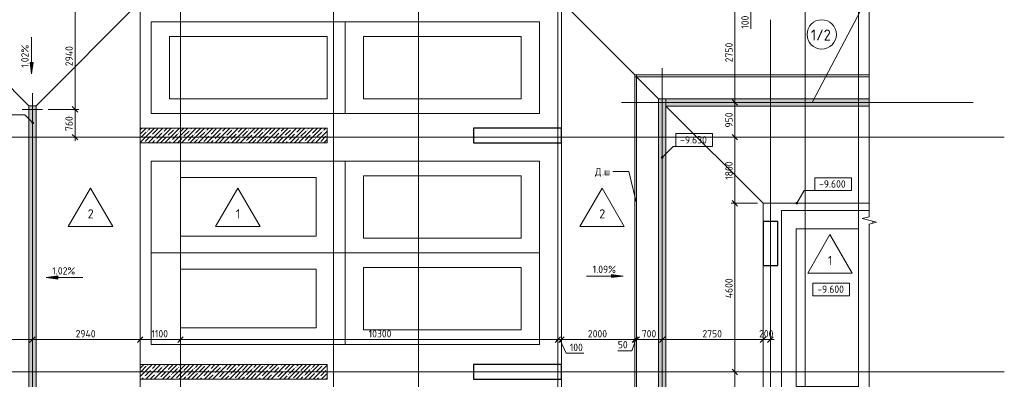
# Model space of a CAD drawing. Header units: millimetres. Extents: x -4136 to 63268, y -10605 to 130973.
# Tile 33 of 47: x 12113 to 38984, y 70300 to 80105. Entities that reach past the tile are written whole.
import ezdxf

# ---------------------------------------------------------------- set-up
doc = ezdxf.new("R2010")
doc.units = ezdxf.units.MM
doc.linetypes.add('4_ Штрихпунктир_ 10 х 2 мм', pattern=[14, 10, -2, 0, -2])
doc.linetypes.add('4_ Штрихпунктир_ 15 х 2 мм', pattern=[19, 15, -2, 0, -2])
for name, color, linetype, lineweight in [('A-ANNO-DIMS', 7, 'Continuous', 5), ('A-ANNO-DIMS-100', 7, 'Continuous', 5), ('A-DETL', 7, 'Continuous', 25), ('A-DETL-GENF', 7, 'Continuous', 13), ('A-DETL-MBND', 7, 'Continuous', 25), ('A-FLOR', 7, 'Continuous', 13), ('A-FLOR-IDEN', 7, 'Continuous', 5), ('A-GENM', 7, 'Continuous', 13), ('A-WALL', 7, 'Continuous', 13), ('A-WALL-PATT', 7, 'Continuous', 13), ('C-PRKG', 7, 'Continuous', 13), ('G-ANNO-DIMS', 7, 'Continuous', 5), ('G-ANNO-TEXT', 7, 'Continuous', 5), ('M-EQPM', 7, 'Continuous', 13), ('S-COLS', 7, 'Continuous', 25), ('S-GRID', 7, 'Continuous', 5), ('S-GRID-IDEN', 7, 'Continuous', 5)]:
    doc.layers.add(name, color=color, linetype=linetype, lineweight=lineweight)
doc.styles.add('GOST Common_1', font='GOST_Common.ttf', dxfattribs={"height": 300})
doc.styles.add('GOST Common_2', font='GOST_Common.ttf', dxfattribs={"height": 250})
doc.styles.add('GOST Common_3', font='GOST_Common.ttf', dxfattribs={"height": 200})
doc.dimstyles.new('2_мм', dxfattribs={"dimscale": 304.8, "dimtxt": 201.142999, "dimasz": 0.492126, "dimexe": 0.328084, "dimexo": 0.492126, "dimgap": 0, "dimtad": 1, "dimdec": 0, "dimdsep": 46, "dimtxsty": 'GOST Common_3', "dimblk1": 'OBLIQUE', "dimblk2": 'OBLIQUE', "dimsah": 1, "dimcen": 0.09, "dimdle": 0.328084, "dimadec": 5, "dimazin": 2, "dimtfac": 1, "dimtdec": 4, "dimtix": 1, "dimtmove": 0, "dimatfit": 3, "dimfxl": 1, "dimtvp": 1, "dimtolj": 1, "dimtzin": 0, "dimarcsym": 2})
doc.dimstyles.new('2_мм_1', dxfattribs={"dimscale": 304.8, "dimtxt": 201.142999, "dimasz": 0.492126, "dimexe": 0.328084, "dimexo": 0.492126, "dimgap": 0, "dimtad": 1, "dimdec": 0, "dimdsep": 46, "dimtxsty": 'GOST Common_3', "dimblk1": 'OBLIQUE', "dimblk2": 'OBLIQUE', "dimsah": 1, "dimcen": 0.09, "dimdle": 0.328084, "dimadec": 5, "dimazin": 2, "dimtfac": 1, "dimtdec": 4, "dimtix": 1, "dimtmove": 1, "dimatfit": 3, "dimfxl": 1, "dimtvp": 1, "dimtolj": 1, "dimtzin": 0, "dimarcsym": 2})
pattern_1 = [(45, (0, 0), (-114.04925, 114.04925), []), (45, (114.05, 0), (-114.04925, 114.04925), [201.612, -40.322, 3.353, -36.97])]

# ---------------------------------------------------------------- blocks, each defined once
blk = doc.blocks.new('АР_Машиноместо - 5300x2500_С-2205627--02_Подвал_МП_часть А')
at = {"layer": 'C-PRKG'}
for p, q in [((2500, 0), (0, 0)), ((0, 0), (0, -5300)), ((2500, 0), (2500, -5300)), ((400, -500), (400, -4800)), ((400, -500), (2100, -500)), ((2100, -500), (2100, -4800)), ((400, -4800), (2100, -4800)), ((2500, -5300), (0, -5300))]:
    blk.add_line(p, q, dxfattribs=at)
blk = doc.blocks.new('АР_Машиноместо - 5300x2500_С-3113488--02_Подвал_МП_часть А')
at = {"layer": 'C-PRKG'}
for p, q in [((2500, 5300), (0, 5300)), ((0, 0), (0, 5300)), ((2500, 0), (2500, 5300)), ((400, 4800), (2100, 4800)), ((400, 500), (400, 4800)), ((2100, 500), (2100, 4800)), ((400, 500), (2100, 500)), ((2500, 0), (0, 0))]:
    blk.add_line(p, q, dxfattribs=at)
blk = doc.blocks.new('АР_Машиноместо - 4900x2400_М__5300х2500_-V11--02_Подвал_МП_часть А')
at = {"layer": 'C-PRKG'}
for p, q in [((2500, 0), (0, 0)), ((0, 0), (0, -5300)), ((2500, 0), (2500, -5300)), ((450, -800), (450, -4500)), ((450, -800), (2050, -800)), ((2050, -800), (2050, -4500)), ((450, -4500), (2050, -4500)), ((2500, -5300), (0, -5300))]:
    blk.add_line(p, q, dxfattribs=at)
blk = doc.blocks.new('АР_Машиноместо - 4900x2400_М__5300х2500_-3113489--02_Подвал_МП_часть А')
at = {"layer": 'C-PRKG'}
for p, q in [((2500, 5300), (0, 5300)), ((0, 0), (0, 5300)), ((2500, 0), (2500, 5300)), ((450, 4500), (2050, 4500)), ((450, 800), (450, 4500)), ((2050, 800), (2050, 4500)), ((450, 800), (2050, 800)), ((2500, 0), (0, 0))]:
    blk.add_line(p, q, dxfattribs=at)
blk = doc.blocks.new('АР_Машиноместо - 5300x2500_С-V18--02_Подвал_МП_часть А')
at = {"layer": 'C-PRKG'}
blk.add_line((0, -293), (0, -343), dxfattribs=at)
blk = doc.blocks.new('АР_Машиноместо - 5300x2500_С-V19--02_Подвал_МП_часть А')
at = {"layer": 'C-PRKG'}
for p, q in [((2400, 0), (0, 0)), ((0, 0), (0, -5300)), ((400, -500), (400, -4800)), ((400, -500), (2100, -500)), ((2100, -500), (2100, -4800)), ((2500, -293), (2500, -343)), ((400, -4800), (2100, -4800)), ((2400, -5300), (0, -5300))]:
    blk.add_line(p, q, dxfattribs=at)
blk = doc.blocks.new('АР_Лоток - 200х100h_ЛВ1-7189172--02_Подвал_МП_часть А')
at = {"layer": 'M-EQPM', "true_color": 0xdddddd}
blk.add_hatch(color=254, dxfattribs=at).paths.add_polyline_path([(0, 100), (0, -100), (16350, -100), (16350, 100), (2690, 100)])
at = {"layer": 'M-EQPM'}
blk.add_line((0, 100), (0, -100), dxfattribs=at)
blk = doc.blocks.new('АР_Лоток - 200х100h_ЛВ1-7189174--02_Подвал_МП_часть А')
at = {"layer": 'M-EQPM', "true_color": 0xdddddd}
blk.add_hatch(color=254, dxfattribs=at).paths.add_polyline_path([(0, 100), (0, -100), (16750, -100), (16750, 100), (2500, 100)])
at = {"layer": 'M-EQPM'}
for p, q in [((0, 100), (0, -100)), ((16550, -100), (16750, -100))]:
    blk.add_line(p, q, dxfattribs=at)
blk = doc.blocks.new('АР_Лоток - 200х100h_ЛВ1-7189175--02_Подвал_МП_часть А')
at = {"layer": 'M-EQPM', "true_color": 0xdddddd}
blk.add_hatch(color=254, dxfattribs=at).paths.add_polyline_path([(4038, -100), (5550, -100), (5550, 100), (0, 100), (0, -100), (2650, -100)])
at = {"layer": 'M-EQPM'}
blk.add_line((0, 100), (0, -100), dxfattribs=at)
blk = doc.blocks.new('АР-Заполнение деф_ шва - Д_ш_-4425545--02_Подвал_МП_часть А')
at = {"layer": 'A-DETL-MBND', "lineweight": 13}
for p, q in [((0, 25), (27967, 25)), ((28200, 25), (28250, 25)), ((0, -25), (27967, -25))]:
    blk.add_line(p, q, dxfattribs=at)
blk = doc.blocks.new('АР-Заполнение деф_ шва - Д_ш_-5035475--02_Подвал_МП_часть А')
at = {"layer": 'A-DETL-MBND', "lineweight": 13}
for p, q in [((0, 25), (6400, 25)), ((0, -25), (6400, -25))]:
    blk.add_line(p, q, dxfattribs=at)
blk = doc.blocks.new('Линия разрыва - М 1_100-2866479--02_Подвал_МП_часть А')
at = {"layer": 'A-DETL-GENF', "lineweight": 5}
for p, q in [((-50, 0), (23522, 0)), ((23522, 0), (23572, -200)), ((23572, -200), (23672, 200)), ((23672, 200), (23722, 0)), ((23722, 0), (47293, 0))]:
    blk.add_line(p, q, dxfattribs=at)
blk = doc.blocks.new('Ось сетки - 8_0 мм-31302--02_Подвал_МП_часть А')
at = {"layer": 'S-GRID-IDEN'}
blk.add_circle((0, 0), 4, dxfattribs=at)
blk = doc.blocks.new('Высотные отметки - Frame_2-749557--02_Подвал_МП_часть А')
at = {"layer": 'G-ANNO-DIMS'}
for p, q in [((-5, 3.5), (-5, 0)), ((5, 3.5), (-5, 3.5)), ((5, 0), (5, 3.5)), ((-5, 0), (5, 0))]:
    blk.add_line(p, q, dxfattribs=at)
blk = doc.blocks.new('DIMBLOCK45--02_Подвал_МП_часть А')
at = {"layer": 'A-ANNO-DIMS-100'}
for p, q in [((9520, 71337), (9520, 71481)), ((12460, 71337), (12460, 71481)), ((9520, 71381), (12460, 71381)), ((9520, 71381), (9520, 71337)), ((12460, 71381), (12460, 71337))]:
    blk.add_line(p, q, dxfattribs=at)
at = {"layer": 'A-ANNO-DIMS-100', "lineweight": 25}
for p, q in [((9520, 71381), (9445, 71306)), ((9520, 71381), (9595, 71456)), ((12460, 71381), (12385, 71306)), ((12460, 71381), (12535, 71456))]:
    blk.add_line(p, q, dxfattribs=at)
at = {"layer": 'A-ANNO-DIMS-100', "color": 0, "insert": (10700, 71642), "char_height": 200, "width": 695.48, "attachment_point": 1, "line_spacing_factor": 1.022761, "style": 'GOST Common_3'}
blk.add_mtext('2940', dxfattribs=at)
blk = doc.blocks.new('_Oblique')
at = {"color": 0, "linetype": 'ByBlock', "lineweight": -2}
blk.add_line((-0.5, -0.5), (0.5, 0.5), dxfattribs=at)
blk = doc.blocks.new('DIMBLOCK46--02_Подвал_МП_часть А')
at = {"layer": 'A-ANNO-DIMS-100'}
for p, q in [((12460, 71337), (12460, 71481)), ((15400, 71337), (15400, 71481)), ((12460, 71381), (15400, 71381)), ((12460, 71381), (12460, 71337)), ((15400, 71381), (15400, 71337))]:
    blk.add_line(p, q, dxfattribs=at)
at = {"layer": 'A-ANNO-DIMS-100', "lineweight": 25}
for p, q in [((12460, 71381), (12385, 71306)), ((12460, 71381), (12535, 71456)), ((15400, 71381), (15325, 71306)), ((15400, 71381), (15475, 71456))]:
    blk.add_line(p, q, dxfattribs=at)
at = {"layer": 'A-ANNO-DIMS-100', "color": 0, "insert": (13640, 71642), "char_height": 200, "width": 695.48, "attachment_point": 1, "line_spacing_factor": 1.022761, "style": 'GOST Common_3'}
blk.add_mtext('2940', dxfattribs=at)
blk = doc.blocks.new('DIMBLOCK47--02_Подвал_МП_часть А')
at = {"layer": 'A-ANNO-DIMS-100'}
for p, q in [((15400, 71337), (15400, 71481)), ((16500, 71337), (16500, 71481)), ((15400, 71381), (16500, 71381)), ((15400, 71381), (15400, 71337)), ((16500, 71381), (16500, 71337))]:
    blk.add_line(p, q, dxfattribs=at)
at = {"layer": 'A-ANNO-DIMS-100', "lineweight": 25}
for p, q in [((15400, 71381), (15325, 71306)), ((15400, 71381), (15475, 71456)), ((16500, 71381), (16425, 71306)), ((16500, 71381), (16575, 71456))]:
    blk.add_line(p, q, dxfattribs=at)
at = {"layer": 'A-ANNO-DIMS-100', "color": 0, "insert": (15708, 71642), "char_height": 200, "width": 580.93, "attachment_point": 1, "line_spacing_factor": 1.022761, "style": 'GOST Common_3'}
blk.add_mtext('1100', dxfattribs=at)
blk = doc.blocks.new('DIMBLOCK48--02_Подвал_МП_часть А')
at = {"layer": 'A-ANNO-DIMS-100'}
for p, q in [((16500, 71337), (16500, 71481)), ((26800, 71337), (26800, 71481)), ((16500, 71381), (26800, 71381)), ((16500, 71381), (16500, 71337)), ((21537, 71381), (21650, 71381)), ((22299, 71381), (21537, 71381)), ((26800, 71381), (26800, 71337))]:
    blk.add_line(p, q, dxfattribs=at)
at = {"layer": 'A-ANNO-DIMS-100', "lineweight": 25}
for p, q in [((16500, 71381), (16425, 71306)), ((16500, 71381), (16575, 71456)), ((26800, 71381), (26725, 71306)), ((26800, 71381), (26875, 71456))]:
    blk.add_line(p, q, dxfattribs=at)
at = {"layer": 'A-ANNO-DIMS-100', "color": 0, "insert": (21637, 71642), "char_height": 200, "width": 793.66, "attachment_point": 1, "line_spacing_factor": 1.022761, "style": 'GOST Common_3'}
blk.add_mtext('10300', dxfattribs=at)
blk = doc.blocks.new('DIMBLOCK49--02_Подвал_МП_часть А')
at = {"layer": 'A-ANNO-DIMS-100'}
for p, q in [((26800, 71337), (26800, 71481)), ((26900, 70850), (26900, 71481)), ((26800, 71381), (26900, 71381)), ((26800, 71381), (26800, 71337)), ((27025, 71009), (26850, 71381)), ((26900, 71381), (26900, 70850)), ((27507, 71009), (27025, 71009))]:
    blk.add_line(p, q, dxfattribs=at)
at = {"layer": 'A-ANNO-DIMS-100', "lineweight": 25}
for p, q in [((26800, 71381), (26725, 71306)), ((26800, 71381), (26875, 71456)), ((26900, 71381), (26825, 71306)), ((26900, 71381), (26975, 71456))]:
    blk.add_line(p, q, dxfattribs=at)
at = {"layer": 'A-ANNO-DIMS-100', "color": 0, "insert": (27125, 71270), "char_height": 200, "width": 458.2, "attachment_point": 1, "line_spacing_factor": 1.022761, "style": 'GOST Common_3'}
blk.add_mtext('100', dxfattribs=at)
blk = doc.blocks.new('DIMBLOCK50--02_Подвал_МП_часть А')
at = {"layer": 'A-ANNO-DIMS-100'}
for p, q in [((26900, 70850), (26900, 71481)), ((28900, 71337), (28900, 71481)), ((26900, 71381), (28900, 71381)), ((26900, 71381), (26900, 70850)), ((28900, 71381), (28900, 71337))]:
    blk.add_line(p, q, dxfattribs=at)
at = {"layer": 'A-ANNO-DIMS-100', "lineweight": 25}
for p, q in [((26900, 71381), (26825, 71306)), ((26900, 71381), (26975, 71456)), ((28900, 71381), (28825, 71306)), ((28900, 71381), (28975, 71456))]:
    blk.add_line(p, q, dxfattribs=at)
at = {"layer": 'A-ANNO-DIMS-100', "color": 0, "insert": (27620, 71642), "char_height": 200, "width": 670.93, "attachment_point": 1, "line_spacing_factor": 1.022761, "style": 'GOST Common_3'}
blk.add_mtext('2000', dxfattribs=at)
blk = doc.blocks.new('DIMBLOCK51--02_Подвал_МП_часть А')
at = {"layer": 'A-ANNO-DIMS-100'}
for p, q in [((28900, 71337), (28900, 71481)), ((28950, 71337), (28950, 71481)), ((28816, 71080), (28925, 71381)), ((28900, 71381), (28950, 71381)), ((28900, 71381), (28900, 71337)), ((28950, 71381), (28950, 71337)), ((28436, 71080), (28816, 71080))]:
    blk.add_line(p, q, dxfattribs=at)
at = {"layer": 'A-ANNO-DIMS-100', "lineweight": 25}
for p, q in [((28900, 71381), (28825, 71306)), ((28950, 71381), (28875, 71306)), ((28900, 71381), (28975, 71456)), ((28950, 71381), (29025, 71456))]:
    blk.add_line(p, q, dxfattribs=at)
at = {"layer": 'A-ANNO-DIMS-100', "color": 0, "insert": (28436, 71341), "char_height": 200, "width": 335.47, "attachment_point": 1, "line_spacing_factor": 1.022761, "style": 'GOST Common_3'}
blk.add_mtext('50', dxfattribs=at)
blk = doc.blocks.new('DIMBLOCK52--02_Подвал_МП_часть А')
at = {"layer": 'A-ANNO-DIMS-100'}
for p, q in [((28950, 71337), (28950, 71481)), ((29650, 71337), (29650, 71481)), ((28950, 71381), (29650, 71381)), ((28950, 71381), (28950, 71337)), ((29650, 71381), (29650, 71337))]:
    blk.add_line(p, q, dxfattribs=at)
at = {"layer": 'A-ANNO-DIMS-100', "lineweight": 25}
for p, q in [((28950, 71381), (28875, 71306)), ((28950, 71381), (29025, 71456)), ((29650, 71381), (29575, 71306)), ((29650, 71381), (29725, 71456))]:
    blk.add_line(p, q, dxfattribs=at)
at = {"layer": 'A-ANNO-DIMS-100', "color": 0, "insert": (29090, 71642), "char_height": 200, "width": 503.2, "attachment_point": 1, "line_spacing_factor": 1.022761, "style": 'GOST Common_3'}
blk.add_mtext('700', dxfattribs=at)
blk = doc.blocks.new('DIMBLOCK53--02_Подвал_МП_часть А')
at = {"layer": 'A-ANNO-DIMS-100'}
for p, q in [((29650, 71337), (29650, 71481)), ((32400, 71337), (32400, 71481)), ((29650, 71381), (32400, 71381)), ((29650, 71381), (29650, 71337)), ((32400, 71381), (32400, 71337))]:
    blk.add_line(p, q, dxfattribs=at)
at = {"layer": 'A-ANNO-DIMS-100', "lineweight": 25}
for p, q in [((29650, 71381), (29575, 71306)), ((29650, 71381), (29725, 71456)), ((32400, 71381), (32325, 71306)), ((32400, 71381), (32475, 71456))]:
    blk.add_line(p, q, dxfattribs=at)
at = {"layer": 'A-ANNO-DIMS-100', "color": 0, "insert": (30745, 71642), "char_height": 200, "width": 670.93, "attachment_point": 1, "line_spacing_factor": 1.022761, "style": 'GOST Common_3'}
blk.add_mtext('2750', dxfattribs=at)
blk = doc.blocks.new('DIMBLOCK54--02_Подвал_МП_часть А')
at = {"layer": 'A-ANNO-DIMS-100'}
for p, q in [((32400, 71337), (32400, 71481)), ((32600, 71337), (32600, 71481)), ((32400, 71381), (32700, 71381)), ((32400, 71381), (32400, 71337)), ((32600, 71381), (32600, 71337))]:
    blk.add_line(p, q, dxfattribs=at)
at = {"layer": 'A-ANNO-DIMS-100', "lineweight": 25}
for p, q in [((32400, 71381), (32325, 71306)), ((32400, 71381), (32475, 71456)), ((32600, 71381), (32525, 71306)), ((32600, 71381), (32675, 71456))]:
    blk.add_line(p, q, dxfattribs=at)
at = {"layer": 'A-ANNO-DIMS-100', "color": 0, "insert": (32290, 71642), "char_height": 200, "width": 503.2, "attachment_point": 1, "line_spacing_factor": 1.022761, "style": 'GOST Common_3'}
blk.add_mtext('200', dxfattribs=at)
blk = doc.blocks.new('DIMBLOCK124--02_Подвал_МП_часть А')
at = {"layer": 'A-ANNO-DIMS-100'}
for p, q in [((31675, 70500), (31531, 70500)), ((31631, 64300), (31631, 70500)), ((31631, 70500), (31675, 70500)), ((31675, 64300), (31531, 64300)), ((31631, 64300), (31675, 64300))]:
    blk.add_line(p, q, dxfattribs=at)
at = {"layer": 'A-ANNO-DIMS-100', "lineweight": 25}
for p, q in [((31631, 70500), (31556, 70575)), ((31631, 70500), (31706, 70425)), ((31631, 64300), (31556, 64375)), ((31631, 64300), (31706, 64225))]:
    blk.add_line(p, q, dxfattribs=at)
at = {"layer": 'A-ANNO-DIMS-100', "color": 0, "insert": (31369, 67120), "char_height": 200, "width": 670.93, "attachment_point": 1, "rotation": 90, "line_spacing_factor": 1.022761, "style": 'GOST Common_3'}
blk.add_mtext('6200', dxfattribs=at)
blk = doc.blocks.new('DIMBLOCK125--02_Подвал_МП_часть А')
at = {"layer": 'A-ANNO-DIMS-100'}
for p, q in [((32250, 75100), (31531, 75100)), ((31631, 70500), (31631, 75100)), ((31631, 75100), (32250, 75100)), ((31675, 70500), (31531, 70500)), ((31631, 70500), (31675, 70500))]:
    blk.add_line(p, q, dxfattribs=at)
at = {"layer": 'A-ANNO-DIMS-100', "lineweight": 25}
for p, q in [((31631, 75100), (31556, 75175)), ((31631, 75100), (31706, 75025)), ((31631, 70500), (31556, 70575)), ((31631, 70500), (31706, 70425))]:
    blk.add_line(p, q, dxfattribs=at)
at = {"layer": 'A-ANNO-DIMS-100', "color": 0, "insert": (31369, 72510), "char_height": 200, "width": 695.48, "attachment_point": 1, "rotation": 90, "line_spacing_factor": 1.022761, "style": 'GOST Common_3'}
blk.add_mtext('4600', dxfattribs=at)
blk = doc.blocks.new('DIMBLOCK126--02_Подвал_МП_часть А')
at = {"layer": 'A-ANNO-DIMS-100'}
for p, q in [((31675, 76900), (31531, 76900)), ((31631, 75100), (31631, 76900)), ((31631, 76900), (31675, 76900)), ((32250, 75100), (31531, 75100)), ((31631, 75100), (32250, 75100))]:
    blk.add_line(p, q, dxfattribs=at)
at = {"layer": 'A-ANNO-DIMS-100', "lineweight": 25}
for p, q in [((31631, 76900), (31556, 76975)), ((31631, 76900), (31706, 76825)), ((31631, 75100), (31556, 75175)), ((31631, 75100), (31706, 75025))]:
    blk.add_line(p, q, dxfattribs=at)
at = {"layer": 'A-ANNO-DIMS-100', "color": 0, "insert": (31369, 75739), "char_height": 200, "width": 625.93, "attachment_point": 1, "rotation": 90, "line_spacing_factor": 1.022761, "style": 'GOST Common_3'}
blk.add_mtext('1800', dxfattribs=at)
blk = doc.blocks.new('DIMBLOCK127--02_Подвал_МП_часть А')
at = {"layer": 'A-ANNO-DIMS-100', "lineweight": 25}
for p, q in [((31631, 77850), (31556, 77925)), ((31631, 77850), (31706, 77775)), ((31631, 76900), (31556, 76975)), ((31631, 76900), (31706, 76825))]:
    blk.add_line(p, q, dxfattribs=at)
at = {"layer": 'A-ANNO-DIMS-100'}
for p, q in [((31675, 77850), (31531, 77850)), ((31631, 76900), (31631, 77850)), ((31631, 77850), (31675, 77850)), ((31675, 76900), (31531, 76900)), ((31631, 76900), (31675, 76900))]:
    blk.add_line(p, q, dxfattribs=at)
at = {"layer": 'A-ANNO-DIMS-100', "color": 0, "insert": (31369, 77165), "char_height": 200, "width": 503.2, "attachment_point": 1, "rotation": 90, "line_spacing_factor": 1.022761, "style": 'GOST Common_3'}
blk.add_mtext('950', dxfattribs=at)
blk = doc.blocks.new('DIMBLOCK128--02_Подвал_МП_часть А')
at = {"layer": 'A-ANNO-DIMS-100', "lineweight": 25}
for p, q in [((31631, 80600), (31556, 80675)), ((31631, 80600), (31706, 80525)), ((31631, 77850), (31556, 77925)), ((31631, 77850), (31706, 77775))]:
    blk.add_line(p, q, dxfattribs=at)
at = {"layer": 'A-ANNO-DIMS-100'}
for p, q in [((31675, 80600), (31531, 80600)), ((31631, 77850), (31631, 80600)), ((31631, 80600), (31675, 80600)), ((31675, 77850), (31531, 77850)), ((31631, 77850), (31675, 77850))]:
    blk.add_line(p, q, dxfattribs=at)
at = {"layer": 'A-ANNO-DIMS-100', "color": 0, "insert": (31369, 78945), "char_height": 200, "width": 670.93, "attachment_point": 1, "rotation": 90, "line_spacing_factor": 1.022761, "style": 'GOST Common_3'}
blk.add_mtext('2750', dxfattribs=at)
blk = doc.blocks.new('DIMBLOCK129--02_Подвал_МП_часть А')
at = {"layer": 'A-ANNO-DIMS-100'}
for p, q in [((31675, 80700), (31531, 80700)), ((31631, 80600), (31631, 80700)), ((31631, 80700), (31675, 80700)), ((32069, 80341), (31631, 80650)), ((31675, 80600), (31531, 80600)), ((31631, 80600), (31675, 80600)), ((32069, 79859), (32069, 80341))]:
    blk.add_line(p, q, dxfattribs=at)
at = {"layer": 'A-ANNO-DIMS-100', "lineweight": 25}
for p, q in [((31631, 80700), (31556, 80775)), ((31631, 80600), (31556, 80675)), ((31631, 80700), (31706, 80625)), ((31631, 80600), (31706, 80525))]:
    blk.add_line(p, q, dxfattribs=at)
at = {"layer": 'A-ANNO-DIMS-100', "color": 0, "insert": (31808, 79859), "char_height": 200, "width": 458.2, "attachment_point": 1, "rotation": 90, "line_spacing_factor": 1.022761, "style": 'GOST Common_3'}
blk.add_mtext('100', dxfattribs=at)
blk = doc.blocks.new('DIMBLOCK146--02_Подвал_МП_часть А')
at = {"layer": 'A-ANNO-DIMS-100'}
for p, q in [((12890, 77660), (13723, 77660)), ((13623, 77660), (12890, 77660)), ((13623, 76800), (13623, 77660)), ((13667, 76900), (13523, 76900)), ((13623, 76900), (13667, 76900))]:
    blk.add_line(p, q, dxfattribs=at)
at = {"layer": 'A-ANNO-DIMS-100', "lineweight": 25}
for p, q in [((13623, 77660), (13548, 77735)), ((13623, 77660), (13698, 77585)), ((13623, 76900), (13548, 76975)), ((13623, 76900), (13698, 76825))]:
    blk.add_line(p, q, dxfattribs=at)
at = {"layer": 'A-ANNO-DIMS-100', "color": 0, "insert": (13361, 77070), "char_height": 200, "width": 503.2, "attachment_point": 1, "rotation": 90, "line_spacing_factor": 1.022761, "style": 'GOST Common_3'}
blk.add_mtext('760', dxfattribs=at)
blk = doc.blocks.new('DIMBLOCK147--02_Подвал_МП_часть А')
at = {"layer": 'A-ANNO-DIMS-100', "lineweight": 25}
for p, q in [((13623, 80600), (13548, 80675)), ((13623, 80600), (13698, 80525)), ((13623, 77660), (13548, 77735)), ((13623, 77660), (13698, 77585))]:
    blk.add_line(p, q, dxfattribs=at)
at = {"layer": 'A-ANNO-DIMS-100'}
for p, q in [((13667, 80600), (13523, 80600)), ((13623, 77660), (13623, 80600)), ((13623, 80600), (13667, 80600)), ((12890, 77660), (13723, 77660)), ((13623, 77660), (12890, 77660))]:
    blk.add_line(p, q, dxfattribs=at)
at = {"layer": 'A-ANNO-DIMS-100', "color": 0, "insert": (13361, 78840), "char_height": 200, "width": 695.48, "attachment_point": 1, "rotation": 90, "line_spacing_factor": 1.022761, "style": 'GOST Common_3'}
blk.add_mtext('2940', dxfattribs=at)
blk = doc.blocks.new('Марка полов - Марка полов-4106608--02_Подвал_МП_часть А')
at = {"layer": 'A-FLOR-IDEN'}
for p, q in [((0, 7), (-6.06, -3.5)), ((6.06, -3.5), (0, 7)), ((-6.06, -3.5), (6.06, -3.5))]:
    blk.add_line(p, q, dxfattribs=at)

msp = doc.modelspace()

# ---------------------------------------------------------------- hatches: boundary and pattern name
at = {"layer": 'A-WALL-PATT', "lineweight": 5}
h = msp.add_hatch(dxfattribs=at)
h.set_pattern_fill('FP_3', color=256, style=0, pattern_type=2)
h.set_pattern_definition(pattern_1)
h.paths.add_polyline_path([(20500, 76750), (20500, 77150), (15400, 77150), (15400, 76750), (20025.384868, 76750)])
h = msp.add_hatch(dxfattribs=at)
h.set_pattern_fill('FP_3', color=256, style=0, pattern_type=2)
h.set_pattern_definition(pattern_1)
h.paths.add_polyline_path([(20500, 70300), (20500, 70700), (15400, 70700), (15400, 70300), (20025.384868, 70300)])
at = {"layer": 'G-ANNO-DIMS'}
for points in [[(12438.004893, 78624.91433), (12479.804561, 78942.41433), (12396.205225, 78942.41433)], [(12834.194467, 73075.509195), (13151.694467, 73033.709528), (13151.694467, 73117.308863)], [(28581.12374, 73115.50124), (28263.62374, 73157.300908), (28263.62374, 73073.701572)]]:
    msp.add_hatch(color=256, dxfattribs=at).paths.add_polyline_path(points)
h = msp.add_hatch(color=256, dxfattribs=at)
edge = h.paths.add_edge_path()
edge.add_arc((12469.144661, 77296.883962), 25, 0, 360)
h = msp.add_hatch(color=256, dxfattribs=at)
edge = h.paths.add_edge_path()
edge.add_arc((29647.203295, 76348.272682), 25, 0, 360)
h = msp.add_hatch(color=256, dxfattribs=at)
edge = h.paths.add_edge_path()
edge.add_arc((33324.421012, 75100), 25, 0, 360)

# ---------------------------------------------------------------- linework, layer by layer
at = {"layer": 'A-DETL', "linetype": '4_ Штрихпунктир_ 15 х 2 мм', "lineweight": 5}
for p, q in [((29650, 50680), (29650, 78780)), ((12460, 78100), (12460, 45300)), ((12740, 77660), (12180, 77660)), ((38134.421141, 77850), (28540, 77850))]:
    msp.add_line(p, q, dxfattribs=at)
at = {"layer": 'A-FLOR'}
for p, q in [((12360, 77760), (9520, 80600)), ((15400, 80600), (12560, 77760)), ((15400, 80600), (15400, 77150)), ((28900, 78600), (26900, 80600)), ((26900, 77150), (26900, 80600)), ((28900, 50350), (28900, 78600)), ((35300, 78600), (28900, 78600)), ((28950, 78550), (28950, 50400)), ((29550, 77950), (28950, 78550)), ((28950, 78550), (35300, 78550)), ((29550, 51650), (29550, 77950)), ((29550, 77950), (35300, 77950)), ((12360, 46350), (12360, 77760)), ((12360, 77760), (12560, 77760)), ((12560, 77760), (12560, 61260)), ((35300, 77750), (29750, 77750)), ((29750, 77750), (32400, 75100)), ((29750, 77750), (29750, 61050)), ((15400, 76750), (15400, 70700)), ((26900, 70700), (26900, 76750)), ((35300, 75100), (32400, 75100)), ((32400, 75100), (32400, 74600)), ((32400, 73400), (32400, 66400)), ((15400, 70300), (15400, 64500)), ((26900, 64500), (26900, 70300))]:
    msp.add_line(p, q, dxfattribs=at)
at = {"layer": 'A-WALL'}
for p, q in [((20500, 77150), (15400, 77150)), ((15400, 77150), (15400, 76750)), ((20500, 76750), (20500, 77150)), ((15400, 76750), (20500, 76750)), ((20500, 70700), (15400, 70700)), ((15400, 70700), (15400, 70300)), ((20500, 70300), (20500, 70700)), ((15400, 70300), (20500, 70300))]:
    msp.add_line(p, q, dxfattribs=at)
at = {"layer": 'G-ANNO-DIMS'}
for p, q in [((12438.004893, 79624.91433), (12438.004893, 78624.91433)), ((12479.804561, 78942.41433), (12396.205225, 78942.41433)), ((12396.205225, 78942.41433), (12438.004893, 78624.91433)), ((12438.004893, 78624.91433), (12479.804561, 78942.41433)), ((12255.71731, 77510.311313), (11573.855664, 77510.311313)), ((12469.144661, 77296.883962), (12255.71731, 77510.311313)), ((29647.203295, 76348.272682), (29946.919025, 76647.988413)), ((29946.919025, 76647.988413), (30519.103602, 76647.988413)), ((33324.421012, 75100), (33523.202716, 75444.300011)), ((33523.202716, 75444.300011), (34310.595517, 75444.300011)), ((13151.694467, 73117.308863), (12834.194467, 73075.509195)), ((13151.694467, 73033.709528), (13151.694467, 73117.308863)), ((27581.12374, 73115.50124), (28581.12374, 73115.50124)), ((28581.12374, 73115.50124), (28263.62374, 73157.300908)), ((28263.62374, 73157.300908), (28263.62374, 73073.701572)), ((28263.62374, 73073.701572), (28581.12374, 73115.50124)), ((12834.194467, 73075.509195), (13151.694467, 73033.709528)), ((13834.194467, 73075.509195), (12834.194467, 73075.509195)), ((34279.262999, 72575.490341), (34262.563111, 72575.490341))]:
    msp.add_line(p, q, dxfattribs=at)
for centre in [(12469.144661, 77296.883962), (29647.203295, 76348.272682), (33324.421012, 75100)]:
    msp.add_circle(centre, 25, dxfattribs=at)
at = {"layer": 'G-ANNO-TEXT'}
for p, q in [((33753.193761, 77870.037206), (35909.644962, 81957.433124)), ((28310.7019, 75961.841055), (28304.035233, 75961.841055)), ((28733.883811, 75961.841055), (28310.7019, 75961.841055)), ((28932.464731, 75137.228678), (28733.883811, 75961.841055))]:
    msp.add_line(p, q, dxfattribs=at)
at = {"layer": 'S-COLS'}
for p, q in [((26900, 77150), (24500, 77150)), ((24500, 77150), (24500, 76750)), ((26900, 76750), (26900, 77150)), ((24500, 76750), (26900, 76750)), ((32800, 74600), (32400, 74600)), ((32400, 74600), (32400, 73400)), ((32800, 73400), (32800, 74600)), ((32400, 73400), (32800, 73400)), ((26900, 70700), (24500, 70700)), ((24500, 70700), (24500, 70300)), ((26900, 70300), (26900, 70700)), ((24500, 70300), (26900, 70300))]:
    msp.add_line(p, q, dxfattribs=at)
at = {"layer": 'S-GRID', "linetype": '4_ Штрихпунктир_ 10 х 2 мм'}
for p, q in [((26800, 30441.966891), (26800, 128906.889941)), ((35000, 30441.966891), (35000, 128906.889941)), ((33550, 31375.395721), (33550, 101400)), ((16500, 31375.395721), (16500, 100620.828093)), ((20675, 31375.395721), (20675, 100620.828093)), ((23000, 31375.395721), (23000, 100620.828093)), ((32600, 31375.395721), (32600, 80104.964717)), ((38983.503377, 76900), (-2313.623038, 76900)), ((38983.503377, 70500), (-2313.623038, 70500))]:
    msp.add_line(p, q, dxfattribs=at)

# ---------------------------------------------------------------- block references
at = {"layer": 'A-DETL-GENF', "rotation": 269.9999999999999}
msp.add_blockref('Линия разрыва - М 1_100-2866479--02_Подвал_МП_часть А', (35300, 98253.288337), dxfattribs=at)
at = {"layer": 'A-FLOR-IDEN', "xscale": 99.99999999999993, "yscale": 99.99999999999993, "zscale": 99.99999999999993}
for p in [(14046.597744, 74813.517927), (18066.58586, 74813.517927), (28006.449078, 74813.517927), (34223.822825, 73544.256012)]:
    msp.add_blockref('Марка полов - Марка полов-4106608--02_Подвал_МП_часть А', p, dxfattribs=at)
at = {"layer": 'A-GENM', "rotation": 270}
msp.add_blockref('АР-Заполнение деф_ шва - Д_ш_-4425545--02_Подвал_МП_часть А', (28925, 78600), dxfattribs=at)
at = {"layer": 'A-GENM'}
msp.add_blockref('АР-Заполнение деф_ шва - Д_ш_-5035475--02_Подвал_МП_часть А', (28900.388126, 78575), dxfattribs=at)
at = {"layer": 'C-PRKG'}
for name, p, rotation in [('АР_Машиноместо - 5300x2500_С-2205627--02_Подвал_МП_часть А', (21000, 80050), 269.9999999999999), ('АР_Машиноместо - 5300x2500_С-2205627--02_Подвал_МП_часть А', (26300, 80050), 269.9999999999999), ('АР_Машиноместо - 4900x2400_М__5300х2500_-V11--02_Подвал_МП_часть А', (15700, 73750), 90.00000000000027), ('АР_Машиноместо - 5300x2500_С-3113488--02_Подвал_МП_часть А', (26300, 73750), 89.99999999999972), ('АР_Машиноместо - 4900x2400_М__5300х2500_-3113489--02_Подвал_МП_часть А', (15700, 73750), 269.9999999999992), ('АР_Машиноместо - 5300x2500_С-2205627--02_Подвал_МП_часть А', (26300, 73750), 269.9999999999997)]:
    msp.add_blockref(name, p, dxfattribs=dict(at, rotation=rotation))
for name, p in [('АР_Машиноместо - 5300x2500_С-V19--02_Подвал_МП_часть А', (32900, 74900)), ('АР_Машиноместо - 5300x2500_С-V18--02_Подвал_МП_часть А', (35400, 74900))]:
    msp.add_blockref(name, p, dxfattribs=at)
at = {"layer": 'G-ANNO-DIMS', "extrusion": (0, 0, -1), "xscale": 99.99999999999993, "yscale": 99.99999999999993, "zscale": 99.99999999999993}
for p in [(-30519.103602, 76647.988413), (-34310.595517, 75444.300011)]:
    msp.add_blockref('Высотные отметки - Frame_2-749557--02_Подвал_МП_часть А', p, dxfattribs=at)
at = {"layer": 'G-ANNO-DIMS', "xscale": 99.99999999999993, "yscale": 99.99999999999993, "zscale": 99.99999999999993}
msp.add_blockref('Высотные отметки - Frame_2-749557--02_Подвал_МП_часть А', (34262.563111, 72575.490341), dxfattribs=at)
at = {"layer": 'M-EQPM', "rotation": 90}
for name, p in [('АР_Лоток - 200х100h_ЛВ1-7189174--02_Подвал_МП_часть А', (29650, 61200)), ('АР_Лоток - 200х100h_ЛВ1-7189172--02_Подвал_МП_часть А', (12460, 61410))]:
    msp.add_blockref(name, p, dxfattribs=at)
at = {"layer": 'M-EQPM'}
msp.add_blockref('АР_Лоток - 200х100h_ЛВ1-7189175--02_Подвал_МП_часть А', (29750, 77850), dxfattribs=at)
at = {"layer": 'S-GRID-IDEN', "xscale": 99.99999999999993, "yscale": 99.99999999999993, "zscale": 99.99999999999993}
msp.add_blockref('Ось сетки - 8_0 мм-31302--02_Подвал_МП_часть А', (34000, 79704.964717), dxfattribs=at)

# ---------------------------------------------------------------- texts
at = {"layer": 'A-FLOR-IDEN', "char_height": 250, "attachment_point": 1, "style": 'GOST Common_2'}
for s, insert, width in [('\\fGOST Common|b0|i0|c204|p34|;2', (13969.721461, 74935.579599), 216.455625), ('\\fGOST Common|b0|i0|c204|p34|;1', (18015.709577, 74935.579599), 152.320625), ('\\fGOST Common|b0|i0|c204|p34|;2', (27929.572795, 74935.579599), 216.455625), ('\\fGOST Common|b0|i0|c204|p34|;1', (34172.946542, 73666.317684), 152.320625)]:
    msp.add_mtext(s, dxfattribs=dict(at, insert=insert, width=width))
at = {"layer": 'G-ANNO-DIMS', "insert": (12156.639232, 78794.047232), "char_height": 200, "width": 794.08103471, "attachment_point": 1, "rotation": 90, "line_spacing_factor": 1.022761, "style": 'GOST Common_3'}
msp.add_mtext('1.02%', dxfattribs=at)
at = {"layer": 'G-ANNO-DIMS', "char_height": 200, "attachment_point": 1, "line_spacing_factor": 1.022761, "style": 'GOST Common_3'}
for s, insert, width in [('-9.630', (30136.947075, 76929.354073), 917.17566319), ('-9.600', (33928.43899, 75725.665672), 917.17566319), ('1.02%', (13003.327369, 73356.874856), 794.08103471), ('1.09%', (27750.256642, 73396.866901), 794.08103471), ('-9.600', (33880.406585, 72856.856002), 917.17566319)]:
    msp.add_mtext(s, dxfattribs=dict(at, insert=insert, width=width))
at = {"layer": 'G-ANNO-TEXT', "char_height": 200, "attachment_point": 1, "style": 'GOST Common_3'}
for s, insert, width in [('\\fGOST Common|b0|i0|c204|p34|;Д', (27815.7019, 76061.841055), 224.4725), ('\\fGOST Common|b0|i0|c204|p34|;.', (28000.910233, 76061.841055), 72.151875), ('\\fGOST Common|b0|i0|c204|p34|;ш', (28060.441483, 76061.841055), 216.455625)]:
    msp.add_mtext(s, dxfattribs=dict(at, insert=insert, width=width))
at = {"layer": 'S-GRID-IDEN', "insert": (33705.37793, 79837.051866), "char_height": 300, "width": 705.485, "attachment_point": 1, "style": 'GOST Common_1'}
msp.add_mtext('1/2', dxfattribs=at)

# ---------------------------------------------------------------- dimensions: what is measured, and where the dimension line sits
at = {"layer": 'A-ANNO-DIMS'}
for base, p1, p2, override, picture, middle in [((13622.665766, 80600), (12740, 77660), (13516.599749, 80600), {"dimpost": '<>', "dimfxl": 3040.839879}, 'DIMBLOCK147--02_Подвал_МП_часть А', (13522.665766, 79130)), ((31630.599709, 80600), (31524.533692, 77850), (31524.533692, 80600), {"dimpost": '<>', "dimfxl": 2750}, 'DIMBLOCK128--02_Подвал_МП_часть А', (31530.599709, 79225)), ((31630.599709, 77850), (31524.533692, 76900), (31524.533692, 77850), {"dimpost": '<>', "dimfxl": 950}, 'DIMBLOCK127--02_Подвал_МП_часть А', (31530.599709, 77375)), ((13622.665766, 77660), (13516.599749, 76900), (12740, 77660), {"dimpost": '<>', "dimfxl": 1086.603502}, 'DIMBLOCK146--02_Подвал_МП_часть А', (13522.665766, 77280)), ((31630.599709, 76900), (32400, 75100), (31524.533692, 76900), {"dimpost": '<>', "dimfxl": 2001.609667}, 'DIMBLOCK126--02_Подвал_МП_часть А', (31530.599709, 76000)), ((31630.599709, 75100), (31524.533692, 70500), (32400, 75100), {"dimpost": '<>', "dimfxl": 4682.567806}, 'DIMBLOCK125--02_Подвал_МП_часть А', (31530.599709, 72800)), ((31630.599709, 70500), (31524.533692, 64300), (31524.533692, 70500), {"dimpost": '<>', "dimfxl": 6200}, 'DIMBLOCK124--02_Подвал_МП_часть А', (31530.599709, 67400))]:
    dim = msp.add_linear_dim(base=base, p1=p1, p2=p2, angle=90, dimstyle='2_мм', override=override, dxfattribs=at)
    dim.commit()
    dim.dimension.update_dxf_attribs({"geometry": picture, "text_midpoint": middle})
dim = msp.add_linear_dim(base=(31630.599709, 80700), p1=(31524.533692, 80600), p2=(31524.533692, 80700), angle=90, dimstyle='2_мм_1', override={"dimpost": '<>', "dimfxl": 100}, dxfattribs=at)
dim.commit()
dim.dimension.update_dxf_attribs({"geometry": 'DIMBLOCK129--02_Подвал_МП_часть А', "text_midpoint": (31941.139364, 80087.919484), "dimtype": 160, "text_rotation": 90})
for base, p1, p2, override, picture, middle in [((12460, 71380.649145), (9520, 71486.715162), (12460, 71486.715162), {"dimpost": '<>', "dimfxl": 2940}, 'DIMBLOCK45--02_Подвал_МП_часть А', (10990, 71480.649145)), ((15400, 71380.649145), (12460, 71486.715162), (15400, 71486.715162), {"dimpost": '<>', "dimfxl": 2940}, 'DIMBLOCK46--02_Подвал_МП_часть А', (13930, 71480.649145)), ((16500, 71380.649145), (15400, 71486.715162), (16500, 71486.715162), {"dimpost": '<>', "dimfxl": 1100}, 'DIMBLOCK47--02_Подвал_МП_часть А', (15950, 71480.649145)), ((28900, 71380.649145), (26900, 70700), (28900, 71486.715162), {"dimpost": '<>', "dimfxl": 2149.167454}, 'DIMBLOCK50--02_Подвал_МП_часть А', (27900, 71480.649145)), ((29650, 71380.649145), (28950, 71486.715162), (29650, 71486.715162), {"dimpost": '<>', "dimfxl": 700}, 'DIMBLOCK52--02_Подвал_МП_часть А', (29300, 71480.649145)), ((32400, 71380.649145), (29650, 71486.715162), (32400, 71486.715162), {"dimpost": '<>', "dimfxl": 2750}, 'DIMBLOCK53--02_Подвал_МП_часть А', (31025, 71480.649145)), ((32600, 71380.649145), (32400, 71486.715162), (32600, 71486.715162), {"dimpost": '<>', "dimfxl": 200}, 'DIMBLOCK54--02_Подвал_МП_часть А', (32500, 71480.649145))]:
    dim = msp.add_linear_dim(base=base, p1=p1, p2=p2, dimstyle='2_мм', override=override, dxfattribs=at)
    dim.commit()
    dim.dimension.update_dxf_attribs({"geometry": picture, "text_midpoint": middle})
for base, p1, p2, override, picture, middle in [((26800, 71380.649145), (16500, 71486.715162), (26800, 71486.715162), {"dimpost": '<>', "dimfxl": 10300}, 'DIMBLOCK48--02_Подвал_МП_часть А', (22034.23784, 71508.681472)), ((26900, 71380.649145), (26800, 71486.715162), (26900, 70700), {"dimpost": '<>', "dimfxl": 793.045236}, 'DIMBLOCK49--02_Подвал_МП_часть А', (27354.496972, 71137.112104)), ((28950, 71380.649145), (28900, 71486.715162), (28950, 71486.715162), {"dimpost": '<>', "dimfxl": 50}, 'DIMBLOCK51--02_Подвал_МП_часть А', (28603.916772, 71207.721872))]:
    dim = msp.add_linear_dim(base=base, p1=p1, p2=p2, dimstyle='2_мм_1', override=override, dxfattribs=at)
    dim.commit()
    dim.dimension.update_dxf_attribs({"geometry": picture, "text_midpoint": middle, "dimtype": 160})

doc.saveas('drawing.dxf')
